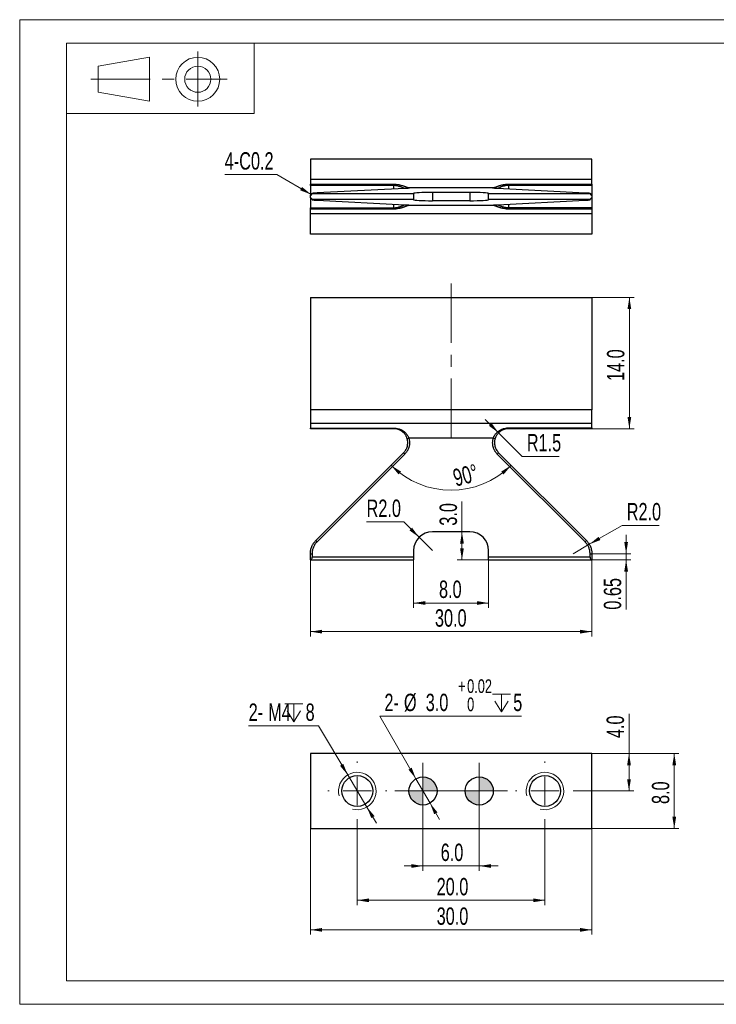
# Model space of a CAD drawing. Header units: millimetres. Extents: x 0 to 297, y 0 to 210.
# Tile 1 of 2: x 0 to 148, y 0 to 210. Entities that reach past the tile are written whole.
import ezdxf

# ---------------------------------------------------------------- set-up
doc = ezdxf.new("R2010")
doc.units = ezdxf.units.MM
doc.linetypes.add('CENTERX2', pattern=[20.32, 12.7, -2.54, 2.54, -2.54])
doc.styles.add('SLDTEXTSTYLE1', font='TXT', dxfattribs={"width": 0.7})
doc.dimstyles.new('SLDDIMSTYLE1', dxfattribs={"dimtxt": 3.950146, "dimasz": 2.5, "dimexe": 0, "dimexo": 0.0625, "dimgap": 0.987537, "dimtad": 2, "dimdec": 1, "dimlfac": 0.5, "dimrnd": 1e-09, "dimzin": 4, "dimdsep": 46, "dimtxsty": 'SLDTEXTSTYLE1', "dimsah": 1, "dimcen": 0.09, "dimadec": 0, "dimazin": 1, "dimtfac": 1, "dimtofl": 0, "dimtmove": 0, "dimatfit": 3, "dimfxl": 0, "dimfrac": 2, "dimtolj": 1, "dimtzin": 12, "dimarcsym": 0})
doc.dimstyles.new('SLDDIMSTYLE2', dxfattribs={"dimtxt": 3.950146, "dimasz": 2.5, "dimexe": 0, "dimexo": 0.0625, "dimgap": 0.987537, "dimtad": 0, "dimtih": 1, "dimtoh": 1, "dimdec": 1, "dimlfac": 0.5, "dimrnd": 1e-09, "dimzin": 4, "dimdsep": 46, "dimtxsty": 'SLDTEXTSTYLE1', "dimsah": 1, "dimcen": 0, "dimadec": 0, "dimazin": 1, "dimtfac": 1, "dimtofl": 0, "dimtmove": 0, "dimatfit": 3, "dimfxl": 0, "dimfrac": 2, "dimtolj": 1, "dimtzin": 12, "dimarcsym": 0})
doc.dimstyles.new('SLDDIMSTYLE3', dxfattribs={"dimtxt": 3.950146, "dimasz": 2.5, "dimexe": 0, "dimexo": 0.0625, "dimgap": 0.987537, "dimtad": 2, "dimlfac": 0.5, "dimrnd": 1e-09, "dimdsep": 46, "dimtxsty": 'SLDTEXTSTYLE1', "dimsah": 1, "dimcen": 0.09, "dimadec": 0, "dimazin": 2, "dimtfac": 1, "dimtmove": 0, "dimatfit": 0, "dimfxl": 0, "dimfrac": 2, "dimtolj": 1, "dimtzin": 12, "dimarcsym": 0})
doc.dimstyles.new('SLDDIMSTYLE4', dxfattribs={"dimtxt": 3.950146, "dimasz": 2.5, "dimexe": 0, "dimexo": 0.0625, "dimgap": 0.987537, "dimtad": 2, "dimdec": 4, "dimlfac": 0.5, "dimzin": 12, "dimdsep": 46, "dimtxsty": 'SLDTEXTSTYLE1', "dimsah": 1, "dimcen": 0.09, "dimazin": 3, "dimtfac": 1, "dimtofl": 0, "dimtmove": 0, "dimatfit": 3, "dimfxl": 0, "dimfrac": 2, "dimtolj": 1, "dimtzin": 12, "dimarcsym": 0})
doc.dimstyles.new('SLDDIMSTYLE5', dxfattribs={"dimtxt": 3.950146, "dimasz": 2.5, "dimexe": 0, "dimexo": 0.0625, "dimgap": 0.987537, "dimtad": 0, "dimtih": 1, "dimtoh": 1, "dimdec": 1, "dimlfac": 0.5, "dimrnd": 1e-09, "dimzin": 12, "dimdsep": 46, "dimtxsty": 'SLDTEXTSTYLE1', "dimsah": 1, "dimcen": 0, "dimadec": 0, "dimazin": 3, "dimtfac": 1, "dimtofl": 0, "dimtmove": 1, "dimatfit": 3, "dimfxl": 0, "dimfrac": 2, "dimtolj": 1, "dimtzin": 12, "dimarcsym": 0})
doc.dimstyles.new('SLDDIMSTYLE6', dxfattribs={"dimtxt": 3.950146, "dimasz": 2.5, "dimexe": 0, "dimexo": 0.0625, "dimgap": 0.987537, "dimtad": 2, "dimdec": 1, "dimlfac": 0.5, "dimrnd": 1e-09, "dimzin": 4, "dimdsep": 46, "dimtxsty": 'SLDTEXTSTYLE1', "dimsah": 1, "dimcen": 0.09, "dimadec": 0, "dimazin": 1, "dimtfac": 1, "dimtmove": 0, "dimatfit": 0, "dimfxl": 0, "dimfrac": 2, "dimtolj": 1, "dimtzin": 12, "dimarcsym": 0})
doc.dimstyles.new('SLDDIMSTYLE7', dxfattribs={"dimtxt": 3.950146, "dimasz": 2.5, "dimexe": 0, "dimexo": 0.0625, "dimgap": 0.987537, "dimtad": 0, "dimtih": 1, "dimtoh": 1, "dimdec": 1, "dimlfac": 0.5, "dimrnd": 1e-09, "dimzin": 4, "dimdsep": 46, "dimtxsty": 'SLDTEXTSTYLE1', "dimsah": 1, "dimcen": 0, "dimadec": 0, "dimazin": 1, "dimtol": 1, "dimtp": 0.02, "dimtfac": 1, "dimtmove": 0, "dimatfit": 3, "dimfxl": 0, "dimfrac": 2, "dimtolj": 1, "dimarcsym": 0})
doc.dimstyles.new('SLDDIMSTYLE8', dxfattribs={"dimtxt": 3.950146, "dimasz": 2.5, "dimexe": 0, "dimexo": 0.0625, "dimgap": 0.987537, "dimtad": 0, "dimtih": 1, "dimtoh": 1, "dimdec": 1, "dimlfac": 0.5, "dimrnd": 1e-09, "dimzin": 12, "dimdsep": 46, "dimtxsty": 'SLDTEXTSTYLE1', "dimsah": 1, "dimcen": 0, "dimadec": 0, "dimazin": 3, "dimtfac": 1, "dimtmove": 0, "dimatfit": 3, "dimfxl": 0, "dimfrac": 2, "dimtolj": 1, "dimtzin": 12, "dimarcsym": 0})

# ---------------------------------------------------------------- blocks, each defined once
blk = doc.blocks.new('_D')
at = {"color": 7, "linetype": 'Continuous', "lineweight": 0}
for p, q in [((61.97, 94.8), (61.97, 78.48)), ((121.97, 94.8), (121.97, 78.48)), ((61.97, 79.48), (121.97, 79.48))]:
    blk.add_line(p, q, dxfattribs=at)
at = {"color": 7, "linetype": 'Continuous', "lineweight": 18}
for points in [[(61.97, 79.48), (64.47, 79.08), (64.47, 79.88)], [(121.97, 79.48), (119.47, 79.88), (119.47, 79.08)]]:
    blk.add_solid(points, dxfattribs=at)
at = {"color": 7, "linetype": 'Continuous', "lineweight": 18, "insert": (88.52, 84.25), "char_height": 3.704, "attachment_point": 1, "style": 'SLDTEXTSTYLE1'}
blk.add_mtext('30.0', dxfattribs=at)
blk = doc.blocks.new('_D_1')
at = {"color": 7, "linetype": 'Continuous', "lineweight": 0}
for p, q in [((83.97, 95.34), (83.97, 84.59)), ((99.97, 95.34), (99.97, 84.59)), ((83.97, 85.59), (99.97, 85.59))]:
    blk.add_line(p, q, dxfattribs=at)
at = {"color": 7, "linetype": 'Continuous', "lineweight": 18}
for points in [[(83.97, 85.59), (86.47, 85.19), (86.47, 85.99)], [(99.97, 85.59), (97.47, 85.99), (97.47, 85.19)]]:
    blk.add_solid(points, dxfattribs=at)
at = {"color": 7, "linetype": 'Continuous', "lineweight": 18, "insert": (89.39, 90.37), "char_height": 3.704, "attachment_point": 1, "style": 'SLDTEXTSTYLE1'}
blk.add_mtext('8.0', dxfattribs=at)
blk = doc.blocks.new('_D_2')
at = {"color": 7, "linetype": 'Continuous', "lineweight": 0}
for p, q in [((81.86, 102.87), (73.95, 102.87)), ((85.14, 99.6), (81.86, 102.87)), ((87.97, 96.77), (85.14, 99.6))]:
    blk.add_line(p, q, dxfattribs=at)
at = {"color": 7, "linetype": 'Continuous', "lineweight": 18}
blk.add_solid([(85.14, 99.6), (83.65, 101.65), (83.09, 101.08)], dxfattribs=at)
at = {"color": 7, "linetype": 'Continuous', "lineweight": 18, "insert": (73.95, 107.65), "char_height": 3.704, "attachment_point": 1, "style": 'SLDTEXTSTYLE1'}
blk.add_mtext('R2.0', dxfattribs=at)
blk = doc.blocks.new('_D_3')
at = {"color": 7, "linetype": 'Continuous', "lineweight": 0}
for p, q in [((94.28, 100.77), (94.28, 107.27)), ((94.28, 100.77), (94.28, 94.77)), ((99.97, 94.77), (93.28, 94.77))]:
    blk.add_line(p, q, dxfattribs=at)
at = {"color": 7, "linetype": 'Continuous', "lineweight": 18}
for points in [[(94.28, 100.77), (93.88, 98.27), (94.68, 98.27)], [(94.28, 94.77), (94.68, 97.27), (93.88, 97.27)]]:
    blk.add_solid(points, dxfattribs=at)
at = {"color": 7, "linetype": 'Continuous', "lineweight": 18, "insert": (89.51, 102.08), "char_height": 3.704, "attachment_point": 1, "rotation": 90, "style": 'SLDTEXTSTYLE1'}
blk.add_mtext('3.0', dxfattribs=at)
blk = doc.blocks.new('_D_4')
at = {"color": 7, "linetype": 'Continuous', "lineweight": 0}
for p, q in [((129.28, 96.11), (129.28, 100.11)), ((121.97, 96.11), (130.28, 96.11)), ((121.97, 94.8), (130.28, 94.8)), ((129.28, 96.11), (129.28, 94.8)), ((129.28, 94.8), (129.28, 84.17))]:
    blk.add_line(p, q, dxfattribs=at)
at = {"color": 7, "linetype": 'Continuous', "lineweight": 18}
for points in [[(129.28, 96.11), (129.68, 98.61), (128.88, 98.61)], [(129.28, 94.8), (128.88, 92.3), (129.68, 92.3)]]:
    blk.add_solid(points, dxfattribs=at)
at = {"color": 7, "linetype": 'Continuous', "lineweight": 18, "insert": (124.51, 84.17), "char_height": 3.704, "attachment_point": 1, "rotation": 90, "style": 'SLDTEXTSTYLE1'}
blk.add_mtext('0.65', dxfattribs=at)
blk = doc.blocks.new('_D_5')
at = {"color": 7, "linetype": 'Continuous', "lineweight": 0}
for p, q in [((121.43, 98.11), (128.41, 102.14)), ((128.41, 102.14), (136.33, 102.14)), ((117.97, 96.11), (121.43, 98.11))]:
    blk.add_line(p, q, dxfattribs=at)
at = {"color": 7, "linetype": 'Continuous', "lineweight": 18}
blk.add_solid([(121.43, 98.11), (123.8, 99.02), (123.4, 99.71)], dxfattribs=at)
at = {"color": 7, "linetype": 'Continuous', "lineweight": 18, "insert": (129.41, 106.92), "char_height": 3.704, "attachment_point": 1, "style": 'SLDTEXTSTYLE1'}
blk.add_mtext('R2.0', dxfattribs=at)
blk = doc.blocks.new('_D_6')
at = {"color": 7, "linetype": 'Continuous', "lineweight": 18}
blk.add_arc((91.97, 127.77), 18.12, 225, 315, dxfattribs=at)
for points in [[(79.15, 114.95), (80.77, 113.01), (81.3, 113.61)], [(104.78, 114.95), (102.64, 113.61), (103.16, 113.01)]]:
    blk.add_solid(points, dxfattribs=at)
at = {"color": 7, "linetype": 'Continuous', "lineweight": 18, "insert": (92.04, 113.98), "char_height": 3.704, "attachment_point": 1, "rotation": 14.7874, "style": 'SLDTEXTSTYLE1'}
blk.add_mtext('90°', dxfattribs=at)
blk = doc.blocks.new('_D_7')
at = {"color": 7, "linetype": 'Continuous', "lineweight": 0}
for p, q in [((102.09, 121.89), (99.26, 124.72)), ((102.09, 121.89), (107.11, 116.87)), ((107.11, 116.87), (115.02, 116.87))]:
    blk.add_line(p, q, dxfattribs=at)
at = {"color": 7, "linetype": 'Continuous', "lineweight": 18}
blk.add_solid([(102.09, 121.89), (100.6, 123.94), (100.04, 123.37)], dxfattribs=at)
at = {"color": 7, "linetype": 'Continuous', "lineweight": 18, "insert": (108.11, 121.64), "char_height": 3.704, "attachment_point": 1, "style": 'SLDTEXTSTYLE1'}
blk.add_mtext('R1.5', dxfattribs=at)
blk = doc.blocks.new('_D_8')
at = {"color": 7, "linetype": 'Continuous', "lineweight": 0}
for p, q in [((121.97, 150.77), (130.97, 150.77)), ((129.97, 122.77), (129.97, 150.77)), ((121.97, 122.77), (130.97, 122.77))]:
    blk.add_line(p, q, dxfattribs=at)
at = {"color": 7, "linetype": 'Continuous', "lineweight": 18}
for points in [[(129.97, 150.77), (129.57, 148.27), (130.37, 148.27)], [(129.97, 122.77), (130.37, 125.27), (129.57, 125.27)]]:
    blk.add_solid(points, dxfattribs=at)
at = {"color": 7, "linetype": 'Continuous', "lineweight": 18, "insert": (125.19, 132.95), "char_height": 3.704, "attachment_point": 1, "rotation": 90, "style": 'SLDTEXTSTYLE1'}
blk.add_mtext('14.0', dxfattribs=at)
blk = doc.blocks.new('_D_9')
at = {"color": 7, "linetype": 'Continuous', "lineweight": 0}
for p, q in [((85.97, 39.5), (85.97, 28.5)), ((97.97, 39.5), (97.97, 28.5)), ((85.97, 29.5), (81.97, 29.5)), ((85.97, 29.5), (97.97, 29.5)), ((97.97, 29.5), (101.97, 29.5))]:
    blk.add_line(p, q, dxfattribs=at)
at = {"color": 7, "linetype": 'Continuous', "lineweight": 18}
for points in [[(85.97, 29.5), (83.47, 29.9), (83.47, 29.1)], [(97.97, 29.5), (100.47, 29.1), (100.47, 29.9)]]:
    blk.add_solid(points, dxfattribs=at)
at = {"color": 7, "linetype": 'Continuous', "lineweight": 18, "insert": (89.75, 34.27), "char_height": 3.704, "attachment_point": 1, "style": 'SLDTEXTSTYLE1'}
blk.add_mtext('6.0', dxfattribs=at)
blk = doc.blocks.new('_D_10')
at = {"color": 7, "linetype": 'Continuous', "lineweight": 0}
for p, q in [((71.97, 39.2), (71.97, 21.18)), ((111.97, 39.2), (111.97, 21.18)), ((71.97, 22.18), (111.97, 22.18))]:
    blk.add_line(p, q, dxfattribs=at)
at = {"color": 7, "linetype": 'Continuous', "lineweight": 18}
for points in [[(71.97, 22.18), (74.47, 21.78), (74.47, 22.58)], [(111.97, 22.18), (109.47, 22.58), (109.47, 21.78)]]:
    blk.add_solid(points, dxfattribs=at)
at = {"color": 7, "linetype": 'Continuous', "lineweight": 18, "insert": (88.89, 26.95), "char_height": 3.704, "attachment_point": 1, "style": 'SLDTEXTSTYLE1'}
blk.add_mtext('20.0', dxfattribs=at)
blk = doc.blocks.new('SW_SYMBOL_HOLE_DEPTH')
at = {"color": 0, "linetype": 'Continuous', "lineweight": 18}
for p, q in [((0, 875), (800, 875)), ((100, 555), (400, 75)), ((400, 875), (400, 75)), ((700, 555), (400, 75))]:
    blk.add_line(p, q, dxfattribs=at)
blk = doc.blocks.new('_D_11')
at = {"color": 7, "linetype": 'Continuous', "lineweight": 0}
for p, q in [((84.47, 48.1), (76.75, 61.47)), ((76.75, 61.47), (106.94, 61.47)), ((87.47, 42.9), (84.47, 48.1)), ((87.47, 42.9), (89.47, 39.44))]:
    blk.add_line(p, q, dxfattribs=at)
at = {"color": 7, "linetype": 'Continuous', "lineweight": 18}
for points in [[(84.47, 48.1), (83.56, 50.46), (82.87, 50.06)], [(87.47, 42.9), (88.37, 40.54), (89.06, 40.94)]]:
    blk.add_solid(points, dxfattribs=at)
at = {"color": 7, "linetype": 'Continuous', "lineweight": 18, "xscale": 0.004774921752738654, "yscale": 0.004774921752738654, "zscale": 0.004774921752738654}
blk.add_blockref('SW_SYMBOL_HOLE_DEPTH', (100.81, 62), dxfattribs=at)
at = {"color": 7, "linetype": 'Continuous', "lineweight": 18, "attachment_point": 1, "style": 'SLDTEXTSTYLE1'}
for s, insert, char_height in [('0.02', (95.38, 69.31), 2.91), ('+', (93.47, 69.31), 2.91), ('2-', (77.75, 66.24), 3.704), ('%%c', (81.91, 66.24), 3.704), ('3.0', (86.56, 66.24), 3.704), ('0', (95.38, 65.43), 2.91), ('5', (105.21, 66.24), 3.7)]:
    blk.add_mtext(s, dxfattribs=dict(at, insert=insert, char_height=char_height))
blk = doc.blocks.new('_D_12')
at = {"color": 7, "linetype": 'Continuous', "lineweight": 0}
for p, q in [((63.67, 59.38), (48.81, 59.38)), ((69.92, 48.93), (63.67, 59.38)), ((74.02, 42.07), (69.92, 48.93)), ((74.02, 42.07), (76.07, 38.63))]:
    blk.add_line(p, q, dxfattribs=at)
at = {"color": 7, "linetype": 'Continuous', "lineweight": 18}
for points in [[(69.92, 48.93), (68.98, 51.28), (68.29, 50.87)], [(74.02, 42.07), (74.96, 39.71), (75.65, 40.13)]]:
    blk.add_solid(points, dxfattribs=at)
at = {"color": 7, "linetype": 'Continuous', "lineweight": 18, "xscale": 0.004774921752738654, "yscale": 0.004774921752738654, "zscale": 0.004774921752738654}
blk.add_blockref('SW_SYMBOL_HOLE_DEPTH', (56.54, 59.92), dxfattribs=at)
at = {"color": 7, "linetype": 'Continuous', "lineweight": 18, "attachment_point": 1, "style": 'SLDTEXTSTYLE1'}
for s, insert, char_height in [('2-', (48.81, 64.16), 3.704), ('M4', (52.97, 64.16), 3.704), ('8', (60.95, 64.16), 3.7)]:
    blk.add_mtext(s, dxfattribs=dict(at, insert=insert, char_height=char_height))
blk = doc.blocks.new('_D_13')
at = {"color": 7, "linetype": 'Continuous', "lineweight": 0}
for p, q in [((61.97, 37.5), (61.97, 14.88)), ((121.97, 37.5), (121.97, 14.88)), ((61.97, 15.88), (121.97, 15.88))]:
    blk.add_line(p, q, dxfattribs=at)
at = {"color": 7, "linetype": 'Continuous', "lineweight": 18}
for points in [[(61.97, 15.88), (64.47, 15.48), (64.47, 16.28)], [(121.97, 15.88), (119.47, 16.28), (119.47, 15.48)]]:
    blk.add_solid(points, dxfattribs=at)
at = {"color": 7, "linetype": 'Continuous', "lineweight": 18, "insert": (88.89, 20.66), "char_height": 3.704, "attachment_point": 1, "style": 'SLDTEXTSTYLE1'}
blk.add_mtext('30.0', dxfattribs=at)
blk = doc.blocks.new('_D_14')
at = {"color": 7, "linetype": 'Continuous', "lineweight": 0}
for p, q in [((129.89, 53.5), (129.89, 61.97)), ((121.97, 53.5), (130.89, 53.5)), ((129.89, 45.5), (129.89, 53.5)), ((118.27, 45.5), (130.89, 45.5))]:
    blk.add_line(p, q, dxfattribs=at)
at = {"color": 7, "linetype": 'Continuous', "lineweight": 18}
for points in [[(129.89, 53.5), (129.49, 51), (130.29, 51)], [(129.89, 45.5), (130.29, 48), (129.49, 48)]]:
    blk.add_solid(points, dxfattribs=at)
at = {"color": 7, "linetype": 'Continuous', "lineweight": 18, "insert": (125.12, 56.78), "char_height": 3.704, "attachment_point": 1, "rotation": 90, "style": 'SLDTEXTSTYLE1'}
blk.add_mtext('4.0', dxfattribs=at)
blk = doc.blocks.new('_D_15')
at = {"color": 7, "linetype": 'Continuous', "lineweight": 0}
for p, q in [((121.97, 53.5), (140.54, 53.5)), ((139.54, 37.5), (139.54, 53.5)), ((121.97, 37.5), (140.54, 37.5))]:
    blk.add_line(p, q, dxfattribs=at)
at = {"color": 7, "linetype": 'Continuous', "lineweight": 18}
for points in [[(139.54, 53.5), (139.14, 51), (139.94, 51)], [(139.54, 37.5), (139.94, 40), (139.14, 40)]]:
    blk.add_solid(points, dxfattribs=at)
at = {"color": 7, "linetype": 'Continuous', "lineweight": 18, "insert": (134.77, 42.72), "char_height": 3.704, "attachment_point": 1, "rotation": 90, "style": 'SLDTEXTSTYLE1'}
blk.add_mtext('8.0', dxfattribs=at)
blk = doc.blocks.new('SW_CENTERMARKSYMBOL_0')
at = {"color": 0, "linetype": 'Continuous', "lineweight": 18}
for p, q in [((0, 6), (0, 6.3)), ((0, 0), (0, 3)), ((-6, 0), (-6.3, 0)), ((0, 0), (-3, 0)), ((0, 0), (0, -3)), ((0, 0), (3, 0)), ((6, 0), (6.3, 0)), ((0, -6), (0, -6.3))]:
    blk.add_line(p, q, dxfattribs=at)
blk = doc.blocks.new('SW_CENTERMARKSYMBOL_1')
at = {"color": 0, "linetype": 'Continuous', "lineweight": 18}
for p, q in [((0, 6), (0, 6.3)), ((0, 0), (0, 3)), ((-6, 0), (-6.3, 0)), ((0, 0), (-3, 0)), ((0, 0), (0, -3)), ((0, 0), (3, 0)), ((6, 0), (6.3, 0)), ((0, -6), (0, -6.3))]:
    blk.add_line(p, q, dxfattribs=at)
blk = doc.blocks.new('SW_CENTERMARKSYMBOL_2')
at = {"color": 0, "linetype": 'Continuous', "lineweight": 18}
for p, q in [((0, 3), (0, 6)), ((0, 0), (0, 3)), ((-3, 0), (-6, 0)), ((0, 0), (-3, 0)), ((0, 0), (0, -3)), ((0, 0), (3, 0)), ((3, 0), (6, 0)), ((0, -3), (0, -6))]:
    blk.add_line(p, q, dxfattribs=at)
blk = doc.blocks.new('SW_CENTERMARKSYMBOL_3')
at = {"color": 0, "linetype": 'Continuous', "lineweight": 18}
for p, q in [((0, 3), (0, 6)), ((0, 0), (0, 3)), ((-3, 0), (-6, 0)), ((0, 0), (-3, 0)), ((0, 0), (0, -3)), ((0, 0), (3, 0)), ((3, 0), (6, 0)), ((0, -3), (0, -6))]:
    blk.add_line(p, q, dxfattribs=at)
blk = doc.blocks.new('SW_DOWELSYMBOL_0')
at = {"linetype": 'Continuous', "lineweight": 18}
h = blk.add_hatch(color=0, dxfattribs=at)
edge = h.paths.add_edge_path(flags=0)
edge.add_arc((0, 0), 3, 0, 90)
edge.add_line((0, 3), (0, 0))
edge.add_line((0, 0), (3, 0))
h = blk.add_hatch(color=0, dxfattribs=at)
edge = h.paths.add_edge_path(flags=0)
edge.add_arc((0, 0), 3, 180, 270)
edge.add_line((0, -3), (0, 0))
edge.add_line((0, 0), (-3, 0))
at = {"color": 0, "linetype": 'Continuous', "lineweight": 18}
blk.add_circle((0, 0), 3, dxfattribs=at)
blk = doc.blocks.new('SW_DOWELSYMBOL_1')
at = {"linetype": 'Continuous', "lineweight": 18}
h = blk.add_hatch(color=0, dxfattribs=at)
edge = h.paths.add_edge_path(flags=0)
edge.add_arc((0, 0), 3, 0, 90)
edge.add_line((0, 3), (0, 0))
edge.add_line((0, 0), (3, 0))
h = blk.add_hatch(color=0, dxfattribs=at)
edge = h.paths.add_edge_path(flags=0)
edge.add_arc((0, 0), 3, 180, 270)
edge.add_line((0, -3), (0, 0))
edge.add_line((0, 0), (-3, 0))
at = {"color": 0, "linetype": 'Continuous', "lineweight": 18}
blk.add_circle((0, 0), 3, dxfattribs=at)
blk = doc.blocks.new('SW_CHAMFER_DIMENSION_0')
at = {"color": 0, "linetype": 'Continuous', "lineweight": 0}
for p, q in [((11.08, 0), (0, 0)), ((18.44, -4.25), (11.08, 0))]:
    blk.add_line(p, q, dxfattribs=at)
at = {"color": 0, "linetype": 'Continuous', "lineweight": 18}
blk.add_solid([(18.44, -4.25), (16.48, -2.65), (16.08, -3.35)], dxfattribs=at)
at = {"color": 0, "linetype": 'Continuous', "lineweight": 18, "insert": (0, 4.77), "char_height": 3.704, "attachment_point": 1, "style": 'SLDTEXTSTYLE1'}
blk.add_mtext('4-C0.2', dxfattribs=at)

msp = doc.modelspace()

# ---------------------------------------------------------------- linework, layer by layer
at = {"color": 7, "linetype": 'Continuous', "lineweight": 18}
for p, q in [((0, 210), (297, 210)), ((0, 210), (0, 0)), ((10, 205), (292, 205)), ((10, 205), (10, 5)), ((10, 205), (50, 205)), ((10, 205), (10, 189.99447)), ((50, 205), (50, 189.99447)), ((16.70221, 200.08496), (27.63667, 201.9866)), ((27.63667, 201.9866), (27.63667, 192.61421)), ((16.70221, 194.51585), (16.70221, 200.08496)), ((27.63667, 192.61421), (16.70221, 194.51585)), ((10, 189.99447), (50, 189.99447)), ((10, 5), (292, 5)), ((0, 0), (297, 0))]:
    msp.add_line(p, q, dxfattribs=at)
at = {"color": 7, "linetype": 'CENTERX2', "lineweight": 18}
for p, q in [((37.95989, 203.20909), (37.95989, 191.45964)), ((15.14014, 197.3004), (44.20815, 197.3004)), ((91.96795, 153.76865), (91.96795, 119.92345))]:
    msp.add_line(p, q, dxfattribs=at)
at = {"color": 7, "linetype": 'Continuous', "lineweight": 25}
for p, q in [((121.96795, 180.26803), (61.96795, 180.26803)), ((61.96795, 180.26803), (61.96795, 175.94146)), ((121.96795, 175.94146), (121.96795, 180.26803)), ((61.96795, 175.94146), (61.96795, 174.92851)), ((121.96795, 175.94146), (61.96795, 175.94146)), ((61.96795, 174.92851), (79.72531, 174.92851)), ((61.96795, 174.61639), (61.96795, 174.92851)), ((79.72531, 174.61639), (61.96795, 174.61639)), ((61.96795, 174.61639), (61.96795, 172.51994)), ((79.72531, 174.61639), (79.72531, 174.92851)), ((104.21059, 174.94365), (104.21059, 174.6444)), ((104.21059, 174.94365), (121.96795, 174.94365)), ((121.96795, 174.6444), (104.21059, 174.6444)), ((121.96795, 174.94365), (121.96795, 175.94146)), ((121.96795, 174.94365), (121.96795, 174.6444)), ((121.96795, 174.6444), (121.96795, 172.53414)), ((61.96795, 172.51994), (62.34009, 172.90576)), ((61.96795, 172.45284), (61.96795, 172.51994)), ((61.96795, 172.06878), (61.96795, 172.45284)), ((62.34446, 172.91485), (61.97192, 172.5282)), ((62.34009, 172.90576), (62.34009, 172.86725)), ((83.96795, 172.86725), (62.34009, 172.86725)), ((82.10977, 173.99206), (63.40267, 173.03676)), ((82.83381, 174.04757), (82.94229, 174.16546)), ((100.97852, 174.16546), (82.94229, 174.16546)), ((83.96795, 172.94031), (83.96795, 172.86725)), ((83.96795, 172.86725), (83.96795, 171.66882)), ((95.96795, 173.14458), (87.96795, 173.14458)), ((87.96795, 173.14458), (87.96795, 171.39149)), ((95.96795, 173.14458), (95.96795, 171.39149)), ((99.96795, 172.86725), (99.96795, 172.94031)), ((121.58163, 172.86725), (99.96795, 172.86725)), ((99.96795, 171.66882), (99.96795, 172.86725)), ((100.97852, 174.16546), (101.09654, 174.04651)), ((120.52321, 173.03628), (101.8161, 173.99159)), ((121.96338, 172.54297), (121.57657, 172.91556)), ((121.58163, 172.9058), (121.96795, 172.53414)), ((121.58163, 172.86725), (121.58163, 172.9058)), ((121.95944, 172.54296), (121.96795, 172.53414)), ((121.96795, 172.53414), (121.96795, 172.46729)), ((121.96795, 172.46729), (121.96795, 172.08323)), ((61.96795, 172.00192), (61.96795, 172.06878)), ((62.35427, 171.63027), (61.96795, 172.00192)), ((61.97646, 171.99311), (61.96795, 172.00192)), ((61.96795, 172.00192), (61.96795, 169.89167)), ((61.97253, 171.9931), (62.35933, 171.62051)), ((83.96795, 171.66882), (62.35427, 171.66882)), ((62.35427, 171.66882), (62.35427, 171.63027)), ((63.41269, 171.49978), (82.1198, 170.54448)), ((82.95738, 170.37061), (82.83937, 170.48956)), ((100.99361, 170.37061), (82.95738, 170.37061)), ((83.96795, 171.59576), (83.96795, 171.66882)), ((95.96795, 171.39149), (87.96795, 171.39149)), ((121.59582, 171.66882), (99.96795, 171.66882)), ((99.96795, 171.66882), (99.96795, 171.59576)), ((101.10209, 170.4885), (100.99361, 170.37061)), ((101.82613, 170.54401), (120.53324, 171.49931)), ((121.59144, 171.62121), (121.96398, 172.00787)), ((121.96795, 172.01613), (121.59582, 171.63031)), ((121.59582, 171.63031), (121.59582, 171.66882)), ((121.96795, 172.08323), (121.96795, 172.01613)), ((121.96795, 172.01613), (121.96795, 169.91968)), ((61.96795, 169.89167), (79.72531, 169.89167)), ((61.96795, 169.59242), (61.96795, 169.89167)), ((61.96795, 168.59461), (61.96795, 169.59242)), ((79.72531, 169.59242), (61.96795, 169.59242)), ((121.96795, 168.59461), (61.96795, 168.59461)), ((61.96795, 164.26803), (61.96795, 168.59461)), ((79.72531, 169.59242), (79.72531, 169.89167)), ((104.21059, 169.91968), (104.21059, 169.60756)), ((104.21059, 169.91968), (121.96795, 169.91968)), ((121.96795, 169.60756), (104.21059, 169.60756)), ((121.96795, 169.91968), (121.96795, 169.60756)), ((121.96795, 169.60756), (121.96795, 168.59461)), ((121.96795, 168.59461), (121.96795, 164.26803)), ((121.96795, 164.26803), (61.96795, 164.26803)), ((61.96795, 150.76865), (121.96795, 150.76865)), ((61.96795, 150.76865), (61.96795, 126.76865)), ((121.96795, 150.76865), (121.96795, 126.76865)), ((121.96795, 126.76865), (61.96795, 126.76865)), ((61.96795, 126.76865), (61.96795, 123.88427)), ((121.96795, 123.88427), (121.96795, 126.76865)), ((121.96795, 123.88427), (61.96795, 123.88427)), ((61.96795, 123.88427), (61.96795, 122.91314)), ((61.96795, 122.91314), (79.72531, 122.91314)), ((61.96795, 122.76865), (61.96795, 122.91314)), ((79.72531, 122.76865), (61.96795, 122.76865)), ((79.72531, 122.76865), (79.72531, 122.91314)), ((104.21059, 122.93376), (121.96795, 122.93376)), ((104.21059, 122.93376), (104.21059, 122.76865)), ((121.96795, 122.76865), (104.21059, 122.76865)), ((121.96795, 122.93376), (121.96795, 123.88427)), ((121.96795, 122.93376), (121.96795, 122.76865)), ((82.58728, 120.66818), (82.94229, 120.76006)), ((100.97852, 120.76006), (82.94229, 120.76006)), ((100.97852, 120.76006), (101.34725, 120.66378)), ((63.13953, 98.94022), (81.84663, 117.64733)), ((81.84663, 117.64733), (82.10977, 117.36449)), ((101.8161, 117.35518), (102.08927, 117.64733)), ((102.08927, 117.64733), (120.79638, 98.94022)), ((82.10977, 117.36449), (63.40267, 98.65738)), ((120.52321, 98.64808), (101.8161, 117.35518)), ((63.13953, 98.94022), (63.40267, 98.65738)), ((95.96795, 100.76865), (87.96795, 100.76865)), ((120.52321, 98.64808), (120.79638, 98.94022)), ((83.96795, 96.76865), (83.96795, 95.33805)), ((99.96795, 95.33805), (99.96795, 96.76865)), ((61.96795, 96.1118), (62.34009, 96.09209)), ((61.96795, 94.79782), (61.96795, 96.1118)), ((61.96795, 94.76865), (61.96795, 94.79782)), ((61.96795, 94.76865), (83.96795, 94.76865)), ((62.34009, 96.09209), (62.34009, 95.33805)), ((83.96795, 95.33805), (62.34009, 95.33805)), ((83.96795, 95.33805), (83.96795, 94.76865)), ((121.58163, 95.33805), (99.96795, 95.33805)), ((99.96795, 94.76865), (99.96795, 95.33805)), ((99.96795, 94.76865), (121.96795, 94.76865)), ((121.58163, 96.09282), (121.96795, 96.1118)), ((121.58163, 95.33805), (121.58163, 96.09282)), ((121.96795, 96.1118), (121.96795, 94.8027)), ((121.96795, 94.8027), (121.96795, 94.76865)), ((61.96795, 53.49982), (61.96795, 37.49982)), ((121.96795, 53.49982), (61.96795, 53.49982)), ((121.96795, 37.49982), (121.96795, 53.49982)), ((61.96795, 37.49982), (121.96795, 37.49982))]:
    msp.add_line(p, q, dxfattribs=at)
at = {"color": 1, "linetype": 'Continuous', "lineweight": 25}
for p, q in [((79.72531, 173.8703), (79.72531, 174.61639)), ((104.21059, 174.6444), (104.21059, 173.86931)), ((79.72531, 169.89167), (79.72531, 170.66676)), ((104.21059, 170.66577), (104.21059, 169.91968))]:
    msp.add_line(p, q, dxfattribs=at)
at = {"color": 7, "linetype": 'Continuous', "lineweight": 18}
for radius in [4.6862, 2.78455]:
    msp.add_circle((37.95989, 197.3004), radius, dxfattribs=at)
at = {"color": 7, "linetype": 'Continuous', "lineweight": 25}
for centre, radius in [((71.96795, 45.49982), 3.3), ((85.96795, 45.49982), 3), ((97.96795, 45.49982), 3), ((111.96795, 45.49982), 3.3)]:
    msp.add_circle(centre, radius, dxfattribs=at)
for centre, start, end in [((87.96795, 96.76865), 90, 180), ((95.96795, 96.76865), 0, 90)]:
    msp.add_arc(centre, 4, start, end, dxfattribs=at)
at = {"color": 7, "linetype": 'Continuous', "lineweight": 18}
for centre in [(71.96795, 45.49982), (111.96795, 45.49982)]:
    msp.add_arc(centre, 4, 255, 195, dxfattribs=at)
at = {"color": 7, "linetype": 'Continuous', "lineweight": 25}
for centre, major_axis, ratio, start_param, end_param in [((61.76212, 172.26803), (0.57777, 0.59982), 0.025498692, 5.050050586, 6.2567197), ((87.96795, 172.94031), (4, 0), 0.051066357, 1.570796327, 3.141592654), ((95.96795, 172.94031), (4, 0), 0.051066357, 0, 1.570796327), ((122.2045, 172.26803), (0.62268, -0.59979), 0.025498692, 3.166149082, 4.34739557), ((61.7314, 172.26803), (0.62268, -0.59979), 0.025498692, 0.024556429, 1.205802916), ((87.96795, 171.59576), (4, 0), 0.051066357, 3.141592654, 4.71238898), ((95.96795, 171.59576), (4, 0), 0.051066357, 4.71238898, 6.283185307), ((122.17379, 172.26803), (0.57777, 0.59982), 0.025498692, 1.908457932, 3.115127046), ((61.76212, 95.36865), (-0.27452, 0.54185), 0.938670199, 3.010787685, 4.217456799), ((122.2045, 95.36865), (0.5625, 0.28498), 0.938670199, 2.697682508, 3.878928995)]:
    msp.add_ellipse(centre, major_axis=major_axis, ratio=ratio, start_param=start_param, end_param=end_param, dxfattribs=at)
for points, knots in [([(79.72531, 174.92851), (79.77098, 174.92815), (79.86223, 174.92743), (80.04342, 174.91986), (80.35725, 174.89484), (80.70703, 174.83968), (81.03983, 174.76594), (81.27923, 174.70386), (81.50816, 174.63708), (81.72575, 174.56779), (81.93084, 174.49823), (82.1225, 174.4305), (82.30077, 174.36619), (82.4645, 174.30727), (82.61204, 174.25577), (82.74187, 174.2137), (82.85454, 174.18156), (82.91317, 174.1708), (82.94229, 174.16546)], [0, 0, 0, 0, 0.032560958, 0.065062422, 0.129454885, 0.258173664, 0.322247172, 0.385692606, 0.448898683, 0.512067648, 0.574468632, 0.636241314, 0.697738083, 0.759299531, 0.820251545, 0.880230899, 0.940517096, 1, 1, 1, 1]), ([(82.04205, 173.98861), (82.01692, 173.99972), (81.92791, 174.03908), (81.74909, 174.11836), (81.50759, 174.22043), (81.24438, 174.32266), (80.96616, 174.41763), (80.62535, 174.51317), (80.21144, 174.5974), (79.88711, 174.61007), (79.72531, 174.61639)], [0, 0, 0, 0, 0.046390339, 0.164364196, 0.286198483, 0.408234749, 0.526736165, 0.644744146, 0.822772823, 1, 1, 1, 1]), ([(100.97852, 174.16546), (100.9975, 174.16876), (101.03559, 174.17538), (101.10424, 174.19283), (101.19375, 174.21903), (101.31037, 174.25745), (101.45863, 174.30991), (101.62314, 174.36996), (101.80227, 174.4355), (101.99536, 174.50473), (102.2017, 174.57573), (102.42008, 174.6463), (102.64922, 174.71417), (102.88911, 174.77739), (103.22326, 174.8527), (103.55728, 174.90633), (103.85231, 174.9318), (104.03431, 174.94168), (104.14435, 174.94291), (104.21059, 174.94365)], [0, 0, 0, 0, 0.039669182, 0.079643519, 0.120045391, 0.180323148, 0.241452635, 0.302931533, 0.364459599, 0.426415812, 0.489134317, 0.552012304, 0.614889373, 0.678115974, 0.742087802, 0.870669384, 0.922097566, 0.953109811, 1, 1, 1, 1]), ([(104.21059, 174.6444), (104.04848, 174.63792), (103.72352, 174.62494), (103.25644, 174.52829), (102.8211, 174.39576), (102.42582, 174.2426), (102.09866, 174.09891), (101.92809, 174.02198), (101.85617, 173.98954)], [0, 0, 0, 0, 0.173233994, 0.347256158, 0.52166403, 0.69653809, 0.872043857, 1, 1, 1, 1]), ([(63.40267, 173.03676), (63.36137, 173.03459), (63.27862, 173.03024), (63.12392, 173.02104), (62.94656, 173.00885), (62.76335, 172.99323), (62.61083, 172.97677), (62.49077, 172.95962), (62.40399, 172.94196), (62.36071, 172.92695), (62.34262, 172.91485), (62.34093, 172.90879), (62.34009, 172.90576)], [0, 0, 0, 0, 0.062363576, 0.124984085, 0.249946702, 0.374923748, 0.499914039, 0.624915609, 0.749926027, 0.874942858, 0.937471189, 1, 1, 1, 1]), ([(82.94229, 174.16546), (82.96378, 174.16172), (83.00682, 174.15421), (83.05437, 174.14215), (83.08427, 174.13051), (83.09896, 174.11824), (83.09746, 174.10705), (83.07943, 174.0948), (83.04819, 174.08373), (82.99773, 174.07171), (82.93734, 174.06096), (82.85538, 174.0494), (82.76696, 174.03917), (82.65501, 174.02829), (82.54025, 174.01877), (82.4066, 174.00922), (82.26901, 174.00052), (82.16285, 173.99488), (82.10977, 173.99206)], [0, 0, 0, 0, 0.062425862, 0.125014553, 0.196450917, 0.250035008, 0.321472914, 0.375056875, 0.446492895, 0.500074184, 0.571505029, 0.6250813, 0.696504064, 0.750073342, 0.821485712, 0.875046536, 0.937526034, 1, 1, 1, 1]), ([(101.8161, 173.99159), (101.76295, 173.99441), (101.65649, 174.00007), (101.50466, 174.00966), (101.37226, 174.0193), (101.24769, 174.02986), (101.14737, 174.03984), (101.05194, 174.05116), (100.97905, 174.06174), (100.91458, 174.07361), (100.87046, 174.0846), (100.83813, 174.09682), (100.82359, 174.108), (100.82402, 174.12033), (100.83927, 174.13152), (100.87111, 174.14317), (100.91411, 174.15417), (100.95705, 174.1617), (100.97852, 174.16546)], [0, 0, 0, 0, 0.062394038, 0.124953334, 0.196360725, 0.249926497, 0.321345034, 0.37491849, 0.446346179, 0.499925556, 0.571359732, 0.62494283, 0.69638035, 0.749964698, 0.821402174, 0.874985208, 0.937493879, 1, 1, 1, 1]), ([(121.58163, 172.9058), (121.58079, 172.90881), (121.5791, 172.91485), (121.56112, 172.9269), (121.51798, 172.94186), (121.43155, 172.95945), (121.31195, 172.97653), (121.16002, 172.99293), (120.97753, 173.00849), (120.80093, 173.02062), (120.64686, 173.02979), (120.56443, 173.03412), (120.52321, 173.03628)], [0, 0, 0, 0, 0.062401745, 0.12505697, 0.2500738, 0.375084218, 0.500085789, 0.62507608, 0.750053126, 0.875015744, 0.937509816, 1, 1, 1, 1]), ([(62.35427, 171.63027), (62.35511, 171.62726), (62.3568, 171.62122), (62.37478, 171.60917), (62.41793, 171.59421), (62.50436, 171.57662), (62.62395, 171.55954), (62.77588, 171.54314), (62.95837, 171.52758), (63.13497, 171.51545), (63.28904, 171.50628), (63.37148, 171.50195), (63.41269, 171.49978)], [0, 0, 0, 0, 0.062401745, 0.12505697, 0.2500738, 0.375084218, 0.500085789, 0.62507608, 0.750053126, 0.875015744, 0.937509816, 1, 1, 1, 1]), ([(79.72531, 169.89167), (79.88738, 169.89811), (80.21231, 169.91101), (80.57495, 169.98646), (80.82146, 170.05241), (80.96656, 170.09618), (81.1066, 170.1426), (81.24372, 170.19175), (81.3765, 170.24247), (81.50699, 170.29507), (81.63212, 170.3477), (81.74942, 170.39863), (81.86161, 170.44847), (81.96714, 170.4959), (82.04044, 170.5291), (82.07571, 170.54487), (82.07945, 170.54654)], [0, 0, 0, 0, 0.173649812, 0.348137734, 0.405720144, 0.463809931, 0.523477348, 0.580023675, 0.639890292, 0.699771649, 0.759769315, 0.819178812, 0.875171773, 0.934906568, 0.993089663, 1, 1, 1, 1]), ([(82.95738, 170.37061), (82.94319, 170.36822), (82.91476, 170.36344), (82.84955, 170.34821), (82.71872, 170.31101), (82.5317, 170.24601), (82.31388, 170.16652), (82.13483, 170.101), (81.94233, 170.03197), (81.73635, 169.96106), (81.51778, 169.89037), (81.28776, 169.82219), (81.04719, 169.75877), (80.71272, 169.68339), (80.37861, 169.62973), (80.08354, 169.60427), (79.90156, 169.59439), (79.79153, 169.59316), (79.72531, 169.59242)], [0, 0, 0, 0, 0.02999951, 0.06012953, 0.119966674, 0.240870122, 0.302493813, 0.364039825, 0.425836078, 0.488235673, 0.551400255, 0.614599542, 0.678017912, 0.742045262, 0.870665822, 0.922101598, 0.953114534, 1, 1, 1, 1]), ([(82.1198, 170.54448), (82.17296, 170.54166), (82.27942, 170.536), (82.43124, 170.52641), (82.56364, 170.51677), (82.68822, 170.50621), (82.78854, 170.49623), (82.88396, 170.48491), (82.95685, 170.47433), (83.02132, 170.46245), (83.06544, 170.45147), (83.09777, 170.43925), (83.11231, 170.42807), (83.11189, 170.41574), (83.09664, 170.40455), (83.06479, 170.3929), (83.02179, 170.3819), (82.97885, 170.37437), (82.95738, 170.37061)], [0, 0, 0, 0, 0.062394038, 0.124953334, 0.196360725, 0.249926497, 0.321345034, 0.37491849, 0.446346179, 0.499925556, 0.571359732, 0.62494283, 0.69638035, 0.749964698, 0.821402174, 0.874985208, 0.937493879, 1, 1, 1, 1]), ([(100.99361, 170.37061), (100.97212, 170.37435), (100.92909, 170.38186), (100.88154, 170.39392), (100.85163, 170.40556), (100.83694, 170.41783), (100.83844, 170.42902), (100.85647, 170.44127), (100.88771, 170.45234), (100.93818, 170.46436), (100.99856, 170.47511), (101.08053, 170.48667), (101.16894, 170.4969), (101.28089, 170.50778), (101.39565, 170.5173), (101.5293, 170.52685), (101.66689, 170.53555), (101.77305, 170.54119), (101.82613, 170.54401)], [0, 0, 0, 0, 0.062425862, 0.125014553, 0.196450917, 0.250035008, 0.321472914, 0.375056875, 0.446492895, 0.500074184, 0.571505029, 0.6250813, 0.696504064, 0.750073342, 0.821485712, 0.875046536, 0.937526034, 1, 1, 1, 1]), ([(104.21059, 169.60756), (104.16491, 169.60792), (104.07364, 169.60864), (103.8924, 169.61621), (103.57848, 169.64125), (103.22874, 169.69641), (102.89624, 169.77009), (102.65754, 169.83198), (102.42947, 169.89847), (102.21207, 169.96764), (102.00665, 170.03728), (101.81443, 170.1052), (101.63606, 170.16954), (101.47225, 170.22849), (101.32446, 170.28011), (101.19428, 170.3223), (101.08142, 170.3545), (101.02275, 170.36526), (100.99361, 170.37061)], [0, 0, 0, 0, 0.032569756, 0.06508006, 0.129490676, 0.258244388, 0.322243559, 0.385499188, 0.448404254, 0.51130803, 0.574017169, 0.635951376, 0.697450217, 0.758891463, 0.81995587, 0.880160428, 0.940483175, 1, 1, 1, 1]), ([(101.89386, 170.54746), (101.91922, 170.53625), (102.00857, 170.49673), (102.18811, 170.41714), (102.42984, 170.31502), (102.69284, 170.21295), (102.97018, 170.11832), (103.31051, 170.02292), (103.72433, 169.93868), (104.04875, 169.926), (104.21059, 169.91968)], [0, 0, 0, 0, 0.046804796, 0.16491206, 0.287285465, 0.408770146, 0.526822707, 0.64464575, 0.822723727, 1, 1, 1, 1]), ([(120.53324, 171.49931), (120.57453, 171.50148), (120.65729, 171.50583), (120.81198, 171.51503), (120.98934, 171.52722), (121.17255, 171.54284), (121.32508, 171.5593), (121.44514, 171.57645), (121.53192, 171.59411), (121.5752, 171.60912), (121.59328, 171.62122), (121.59497, 171.62728), (121.59582, 171.63031)], [0, 0, 0, 0, 0.0623635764, 0.1249840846, 0.2499467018, 0.3749237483, 0.4999140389, 0.6249156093, 0.7499260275, 0.8749428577, 0.9374711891, 1, 1, 1, 1]), ([(79.72531, 122.91314), (79.77098, 122.91265), (79.86223, 122.91166), (80.04342, 122.90126), (80.35725, 122.86658), (80.70703, 122.78783), (81.03983, 122.67331), (81.27923, 122.57071), (81.50816, 122.45188), (81.72575, 122.31746), (81.93084, 122.16829), (82.1225, 122.00519), (82.30077, 121.82796), (82.4645, 121.63701), (82.61204, 121.43389), (82.74187, 121.2192), (82.85454, 120.99531), (82.91317, 120.83813), (82.94229, 120.76006)], [0, 0, 0, 0, 0.032560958, 0.065062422, 0.129454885, 0.258173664, 0.322247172, 0.385692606, 0.448898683, 0.512067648, 0.574468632, 0.636241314, 0.697738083, 0.759299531, 0.820251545, 0.880230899, 0.940517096, 1, 1, 1, 1]), ([(82.58728, 120.66818), (82.57476, 120.70644), (82.54954, 120.78353), (82.49169, 120.93387), (82.40907, 121.11649), (82.29359, 121.32516), (82.16249, 121.52336), (82.01692, 121.70953), (81.8584, 121.88244), (81.71647, 122.01494), (81.59713, 122.11403), (81.47347, 122.20886), (81.31209, 122.31824), (81.10848, 122.4342), (80.89558, 122.53434), (80.67355, 122.61819), (80.44386, 122.68461), (80.20835, 122.7328), (80.00838, 122.75705), (79.84704, 122.76722), (79.76583, 122.76817), (79.72531, 122.76865)], [0, 0, 0, 0, 0.03098588, 0.062440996, 0.124357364, 0.186336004, 0.24886028, 0.311809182, 0.374379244, 0.436893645, 0.468238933, 0.499687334, 0.562840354, 0.625600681, 0.688149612, 0.750859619, 0.813611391, 0.875686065, 0.937596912, 0.96887107, 1, 1, 1, 1]), ([(100.97852, 120.76006), (100.9975, 120.8127), (101.03559, 120.91837), (101.10424, 121.07262), (101.19375, 121.24812), (101.31037, 121.44128), (101.45863, 121.64657), (101.62314, 121.83922), (101.80227, 122.01809), (101.99536, 122.18305), (102.2017, 122.33362), (102.42008, 122.46894), (102.64922, 122.58831), (102.88911, 122.69159), (103.22326, 122.80711), (103.55728, 122.88271), (103.85231, 122.91767), (104.03431, 122.9311), (104.14435, 122.93276), (104.21059, 122.93376)], [0, 0, 0, 0, 0.039669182, 0.079643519, 0.120045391, 0.180323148, 0.241452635, 0.302931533, 0.364459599, 0.426415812, 0.489134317, 0.552012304, 0.614889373, 0.678115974, 0.742087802, 0.870669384, 0.922097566, 0.953109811, 1, 1, 1, 1]), ([(104.21059, 122.76865), (104.17002, 122.76817), (104.08864, 122.76722), (103.92701, 122.75701), (103.7267, 122.73267), (103.49088, 122.68433), (103.26101, 122.61774), (103.03907, 122.5338), (102.82662, 122.43376), (102.65773, 122.33754), (102.5274, 122.25288), (102.43178, 122.18535), (102.33879, 122.11406), (102.2189, 122.01448), (102.0766, 121.88154), (101.91797, 121.70834), (101.77228, 121.52179), (101.64098, 121.32301), (101.52527, 121.11343), (101.44265, 120.93017), (101.38488, 120.77939), (101.35973, 120.70213), (101.34725, 120.66378)], [0, 0, 0, 0, 0.031111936, 0.062396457, 0.124289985, 0.186346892, 0.249093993, 0.311758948, 0.37414148, 0.4366154, 0.467994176, 0.499516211, 0.531143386, 0.562643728, 0.625342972, 0.687925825, 0.750750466, 0.813488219, 0.875601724, 0.937575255, 0.969011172, 1, 1, 1, 1]), ([(81.84663, 117.64733), (81.89176, 117.69419), (81.98345, 117.7894), (82.11062, 117.94567), (82.23115, 118.11462), (82.37127, 118.34405), (82.52073, 118.65436), (82.64179, 119.02914), (82.71081, 119.40803), (82.73459, 119.80067), (82.70712, 120.15352), (82.65001, 120.45287), (82.60741, 120.59907), (82.58728, 120.66818)], [0, 0, 0, 0, 0.0596719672, 0.1212281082, 0.1846687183, 0.24999406, 0.3677690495, 0.4999351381, 0.6102691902, 0.7205630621, 0.8602590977, 0.9339423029, 1, 1, 1, 1]), ([(82.94229, 120.76006), (82.96378, 120.68666), (83.00682, 120.53965), (83.05437, 120.30352), (83.08427, 120.07551), (83.09896, 119.83523), (83.09746, 119.61626), (83.07943, 119.37623), (83.04819, 119.15949), (82.99773, 118.92413), (82.93734, 118.71364), (82.85538, 118.48731), (82.76696, 118.28698), (82.65501, 118.07389), (82.54025, 117.88737), (82.4066, 117.7005), (82.26901, 117.53012), (82.16285, 117.4197), (82.10977, 117.36449)], [0, 0, 0, 0, 0.062425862, 0.125014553, 0.196450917, 0.250035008, 0.321472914, 0.375056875, 0.446492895, 0.500074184, 0.571505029, 0.6250813, 0.696504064, 0.750073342, 0.821485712, 0.875046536, 0.937526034, 1, 1, 1, 1]), ([(101.8161, 117.35518), (101.76295, 117.41048), (101.65649, 117.52121), (101.50466, 117.70907), (101.37226, 117.89789), (101.24769, 118.10465), (101.14737, 118.29998), (101.05194, 118.5217), (100.97905, 118.72884), (100.91458, 118.96145), (100.87046, 119.17656), (100.83813, 119.41577), (100.82359, 119.63487), (100.82402, 119.87625), (100.83927, 120.09532), (100.87111, 120.3235), (100.91411, 120.53885), (100.95705, 120.68633), (100.97852, 120.76006)], [0, 0, 0, 0, 0.062394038, 0.124953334, 0.196360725, 0.249926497, 0.321345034, 0.37491849, 0.446346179, 0.499925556, 0.571359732, 0.62494283, 0.69638035, 0.749964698, 0.821402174, 0.874985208, 0.937493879, 1, 1, 1, 1]), ([(101.34725, 120.66378), (101.32908, 120.60157), (101.29094, 120.47095), (101.2371, 120.20406), (101.20264, 119.86161), (101.21797, 119.45278), (101.28979, 119.04223), (101.41571, 118.65269), (101.59559, 118.28125), (101.81448, 117.94401), (101.99952, 117.74423), (102.08927, 117.64733)], [0, 0, 0, 0, 0.059565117, 0.125080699, 0.250098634, 0.375118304, 0.500132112, 0.632267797, 0.750112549, 0.878799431, 1, 1, 1, 1]), ([(61.96795, 96.1118), (61.97015, 96.21356), (61.97391, 96.38811), (62.0019, 96.64857), (62.04902, 96.93574), (62.13406, 97.2748), (62.2665, 97.64495), (62.4345, 98.00049), (62.63839, 98.33956), (62.87138, 98.6567), (63.05135, 98.84699), (63.13953, 98.94022)], [0, 0, 0, 0, 0.0972010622, 0.1667237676, 0.2500852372, 0.3750949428, 0.5000973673, 0.6250905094, 0.7500727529, 0.877549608, 1, 1, 1, 1]), ([(120.79638, 98.94022), (120.85532, 98.87907), (120.97483, 98.75507), (121.14069, 98.5522), (121.32047, 98.30228), (121.5013, 98.00038), (121.66943, 97.64498), (121.80184, 97.2748), (121.88688, 96.93574), (121.934, 96.64859), (121.962, 96.38813), (121.96576, 96.21358), (121.96795, 96.1118)], [0, 0, 0, 0, 0.081075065, 0.164398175, 0.249969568, 0.374944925, 0.499931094, 0.624926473, 0.749929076, 0.833285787, 0.902783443, 1, 1, 1, 1]), ([(63.40267, 98.65738), (63.36137, 98.61489), (63.27862, 98.52974), (63.12392, 98.34952), (62.94656, 98.1109), (62.76335, 97.80497), (62.61083, 97.48264), (62.49077, 97.14688), (62.40399, 96.801), (62.36071, 96.50699), (62.34262, 96.27018), (62.34093, 96.15146), (62.34009, 96.09209)], [0, 0, 0, 0, 0.062363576, 0.124984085, 0.249946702, 0.374923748, 0.499914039, 0.624915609, 0.749926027, 0.874942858, 0.937471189, 1, 1, 1, 1]), ([(121.58163, 96.09282), (121.58079, 96.15183), (121.5791, 96.27008), (121.56112, 96.50598), (121.51798, 96.79895), (121.43155, 97.14348), (121.31195, 97.47793), (121.16002, 97.79899), (120.97753, 98.10373), (120.80093, 98.34131), (120.64686, 98.52086), (120.56443, 98.60567), (120.52321, 98.64808)], [0, 0, 0, 0, 0.062401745, 0.12505697, 0.2500738, 0.375084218, 0.500085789, 0.62507608, 0.750053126, 0.875015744, 0.937509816, 1, 1, 1, 1])]:
    msp.add_open_spline(points, degree=3, knots=knots, dxfattribs=at)

# ---------------------------------------------------------------- block references
at = {"color": 7, "linetype": 'Continuous', "lineweight": 18}
for name, p in [('SW_CHAMFER_DIMENSION_0', (43.71217, 176.96426)), ('SW_CENTERMARKSYMBOL_0', (71.96795, 45.49982)), ('SW_CENTERMARKSYMBOL_2', (85.96795, 45.49982)), ('SW_CENTERMARKSYMBOL_3', (97.96795, 45.49982)), ('SW_CENTERMARKSYMBOL_1', (111.96795, 45.49982)), ('SW_DOWELSYMBOL_1', (85.96795, 45.49982)), ('SW_DOWELSYMBOL_0', (97.96795, 45.49982))]:
    msp.add_blockref(name, p, dxfattribs=at)

# ---------------------------------------------------------------- dimensions: what is measured, and where the dimension line sits
for base, p1, p2, angle, dimstyle, picture, middle in [((129.96814, 150.76865), (121.96795, 122.76865), (121.96795, 150.76865), 90, 'SLDDIMSTYLE1', '_D_8', (129.96814, 136.40899)), ((94.28397, 94.76865), (95.96795, 100.76865), (99.96795, 94.76865), 90, 'SLDDIMSTYLE1', '_D_3', (94.28397, 104.67398)), ((129.28051, 94.8027), (121.96795, 96.1118), (121.96795, 94.8027), 90, 'SLDDIMSTYLE3', '_D_4', (129.28051, 87.63198)), ((129.89189, 53.49982), (118.26795, 45.49982), (121.96795, 53.49982), 90, 'SLDDIMSTYLE1', '_D_14', (129.89189, 59.37568)), ((139.54054, 53.49982), (121.96795, 37.49982), (121.96795, 53.49982), 90, 'SLDDIMSTYLE1', '_D_15', (139.54054, 45.31622)), ((121.96795, 15.88453), (61.96795, 37.49982), (121.96795, 37.49982), 0, 'SLDDIMSTYLE1', '_D_13', (92.34575, 15.88453))]:
    dim = msp.add_linear_dim(base=base, p1=p1, p2=p2, angle=angle, dimstyle=dimstyle, dxfattribs=at)
    dim.commit()
    dim.dimension.update_dxf_attribs({"geometry": picture, "text_midpoint": middle, "dimtype": 160})
for center, mpoint, dimstyle, picture, middle in [((104.21059, 119.76865), (102.08927, 121.88997), 'SLDDIMSTYLE5', '_D_7', (111.56754, 119.31436)), ((87.96795, 96.76865), (85.13953, 99.59708), 'SLDDIMSTYLE2', '_D_2', (77.4044, 105.32042)), ((117.96795, 96.1118), (121.43205, 98.1118), 'SLDDIMSTYLE2', '_D_5', (132.86948, 104.58725))]:
    dim = msp.add_radius_dim(center=center, mpoint=mpoint, dimstyle=dimstyle, dxfattribs=at)
    dim.commit()
    dim.dimension.update_dxf_attribs({"geometry": picture, "text_midpoint": middle, "dimtype": 164})
dim = msp.add_angular_dim_2l(base=(91.96795, 109.64519), line1=((120.79638, 98.94022), (102.08927, 117.64733)), line2=((81.84663, 117.64733), (63.13953, 98.94022)), dimstyle='SLDDIMSTYLE4', dxfattribs=at)
dim.commit()
dim.dimension.update_dxf_attribs({"geometry": '_D_6', "text_midpoint": (96.59365, 110.24545), "dimtype": 162})
for base, p1, p2, dimstyle, picture, middle in [((121.96795, 79.47678), (61.96795, 94.79782), (121.96795, 94.8027), 'SLDDIMSTYLE1', '_D', (91.97906, 79.47678)), ((99.96795, 85.59177), (83.96795, 95.33805), (99.96795, 95.33805), 'SLDDIMSTYLE1', '_D_1', (91.97906, 85.59177)), ((111.96795, 22.17861), (71.96795, 39.19982), (111.96795, 39.19982), 'SLDDIMSTYLE1', '_D_10', (92.34575, 22.17861)), ((97.96795, 29.49982), (85.96795, 39.49982), (97.96795, 39.49982), 'SLDDIMSTYLE6', '_D_9', (92.34575, 29.49982))]:
    dim = msp.add_linear_dim(base=base, p1=p1, p2=p2, dimstyle=dimstyle, dxfattribs=at)
    dim.commit()
    dim.dimension.update_dxf_attribs({"geometry": picture, "text_midpoint": middle, "dimtype": 160})
dim = msp.add_diameter_dim_2p(p1=(84.46795, 48.09789), p2=(87.46795, 42.90174), text='2-<>{\\fGDT;x}5', dimstyle='SLDDIMSTYLE7', dxfattribs=at)
dim.commit()
dim.dimension.update_dxf_attribs({"geometry": '_D_11', "text_midpoint": (92.34575, 65.45356), "dimtype": 163})
dim = msp.add_diameter_dim_2p(p1=(69.91637, 48.93363), p2=(74.01953, 42.06601), text='2-M4{\\fGDT;x}8', dimstyle='SLDDIMSTYLE8', override={"dimpost": '<>'}, dxfattribs=at)
dim.commit()
dim.dimension.update_dxf_attribs({"geometry": '_D_12', "text_midpoint": (55.74047, 62.334), "dimtype": 163})

doc.saveas('drawing.dxf')
